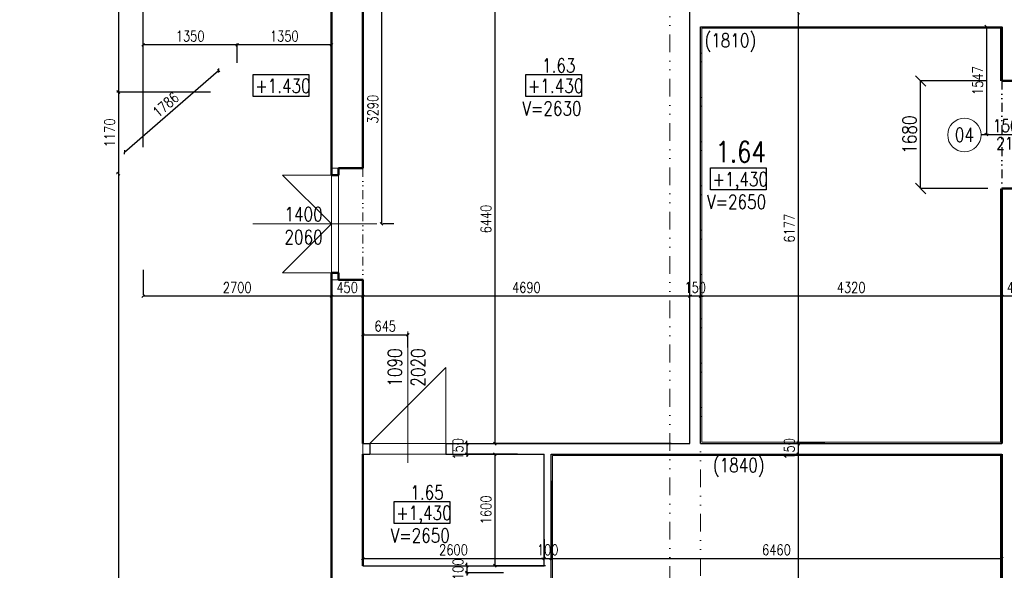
# Model space of a CAD drawing. Header units: millimetres. Extents: x -238874 to 551972, y -298952 to 658415.
# Tile 130 of 256: x 55359 to 69474, y 57234 to 65127. Entities that reach past the tile are written whole.
import ezdxf
from ezdxf.enums import TextEntityAlignment as Align

# ---------------------------------------------------------------- set-up
doc = ezdxf.new("R2010")
doc.units = ezdxf.units.MM
doc.header["$LTSCALE"] = 20
doc.linetypes.add('DIVIDE', pattern=[31.75, 12.7, -6.35, 0, -6.35, 0, -6.35])
doc.linetypes.add('DIVIDE2', pattern=[15.875, 6.35, -3.175, 0, -3.175, 0, -3.175])
for name, color, linetype in [('00_HEDVIKA _KRESBA', 1, 'Continuous'), ('CZ', 255, 'Continuous'), ('KOTY', 8, 'Continuous'), ('ZDP', 50, 'Continuous')]:
    doc.layers.add(name, color=color, linetype=linetype)
doc.layers.add('00_HEDVIKA_DEMOLICE', color=2, linetype='Continuous', lineweight=30, transparency=0.3)
for name, color, linetype, lineweight in [('CKBUBLINY', 1, 'Continuous', 18), ('CKBUBLINY_POPIS', 3, 'Continuous', 25), ('CKDVERE_POPIS', 120, 'Continuous', 25), ('CKKOTY', 3, 'Continuous', 18), ('NOSNÉ', 8, 'Continuous', 50), ('PRUCHODY', 7, 'Continuous', 18)]:
    doc.layers.add(name, color=color, linetype=linetype, lineweight=lineweight)
doc.styles.add('SIMPLEX', font='SIMPLEX.shx', dxfattribs={"width": 0.8, "bigfont": 'CAD13.shx'})
doc.styles.get("Standard").update_dxf_attribs({"font": 'simplex.shx', "width": 0.8})
doc.dimstyles.new('CADKON', dxfattribs={"dimscale": 100, "dimtxt": 2, "dimasz": 1.5, "dimexe": 0, "dimexo": 2, "dimgap": 0.6, "dimtad": 1, "dimrnd": 1, "dimtxsty": 'Standard', "dimblk1": 'OBLIQUE', "dimblk2": 'OBLIQUE', "dimsah": 1, "dimcen": 2.5, "dimadec": 1, "dimazin": 2, "dimtfac": 1, "dimtix": 1, "dimtmove": 2, "dimatfit": 3, "dimldrblk": 'OPEN30', "dimfxl": 5, "dimtfill": 1, "dimtolj": 1, "dimarcsym": 0})
doc.dimstyles.new('CKA', dxfattribs={"dimtxt": 200, "dimasz": 40, "dimexe": 20, "dimexo": 0.2, "dimgap": 50, "dimtad": 1, "dimdec": 0, "dimrnd": 1, "dimzin": 0, "dimdsep": 46, "dimtxsty": 'Standard', "dimblk1": 'OBLIQUE', "dimblk2": 'OBLIQUE', "dimsah": 1, "dimcen": 0.09, "dimclrd": 253, "dimclre": 253, "dimclrt": 253, "dimadec": 0, "dimazin": 0, "dimtfac": 1, "dimtdec": 0, "dimtix": 1, "dimtmove": 2, "dimatfit": 3, "dimfxl": 1, "dimtolj": 1, "dimtzin": 0, "dimarcsym": 0})

# ---------------------------------------------------------------- blocks, each defined once
blk = doc.blocks.new('_OBLIQUE')
at = {"color": 0, "linetype": 'ByBlock'}
blk.add_line((-0.5, -0.5), (0.5, 0.5), dxfattribs=at)
blk = doc.blocks.new('*D709')
at = {"layer": 'DEFPOINTS', "color": 0, "transparency": 16777216}
for p in [(59828, 71440), (56774, 64090), (58478, 64090)]:
    blk.add_point(p, dxfattribs=at)
at = {"layer": 'KOTY', "lineweight": -2, "transparency": 16777216}
for p, q in [((56774, 71440), (56774, 64090)), ((58097, 64090), (56754, 64090))]:
    blk.add_line(p, q, dxfattribs=at)
at = {"layer": 'KOTY', "lineweight": -2, "transparency": 16777216, "xscale": 40, "yscale": 40, "zscale": 40}
for p, rotation in [((56774, 71440), 90), ((56774, 64090), 270)]:
    blk.add_blockref('_OBLIQUE', p, dxfattribs=dict(at, rotation=rotation))
at = {"layer": 'KOTY', "transparency": 16777216, "insert": (56649, 67765), "char_height": 150, "attachment_point": 5, "rotation": 90, "style": 'SIMPLEX'}
blk.add_mtext('\\A1;7350', dxfattribs=at)
blk = doc.blocks.new('*D710')
at = {"layer": 'DEFPOINTS', "color": 0, "transparency": 16777216}
for p in [(57128, 73514), (58478, 73024), (57128, 63254)]:
    blk.add_point(p, dxfattribs=at)
at = {"layer": 'KOTY', "lineweight": -2, "transparency": 16777216}
for p, q in [((57128, 63635), (57128, 73534)), ((58478, 73514), (57128, 73514))]:
    blk.add_line(p, q, dxfattribs=at)
at = {"layer": 'KOTY', "lineweight": -2, "transparency": 16777216, "xscale": 40, "yscale": 40, "zscale": 40, "rotation": 180}
blk.add_blockref('_OBLIQUE', (57128, 73514), dxfattribs=at)
at = {"layer": 'KOTY', "lineweight": -2, "transparency": 16777216, "xscale": 40, "yscale": 40, "zscale": 40}
blk.add_blockref('_OBLIQUE', (58478, 73514), dxfattribs=at)
at = {"layer": 'KOTY', "transparency": 16777216, "insert": (57803, 73639), "char_height": 150, "attachment_point": 5, "style": 'SIMPLEX'}
blk.add_mtext('\\A1;1350', dxfattribs=at)
blk = doc.blocks.new('*D711')
at = {"layer": 'DEFPOINTS', "color": 0, "transparency": 16777216}
for p in [(52948, 73514), (52948, 73514), (57128, 63254)]:
    blk.add_point(p, dxfattribs=at)
at = {"layer": 'KOTY', "lineweight": -2, "transparency": 16777216}
for p, q in [((57128, 73514), (52948, 73514)), ((52948, 73134), (52948, 73494))]:
    blk.add_line(p, q, dxfattribs=at)
at = {"layer": 'KOTY', "lineweight": -2, "transparency": 16777216, "xscale": 40, "yscale": 40, "zscale": 40, "rotation": 180}
blk.add_blockref('_OBLIQUE', (52948, 73514), dxfattribs=at)
at = {"layer": 'KOTY', "lineweight": -2, "transparency": 16777216, "xscale": 40, "yscale": 40, "zscale": 40}
blk.add_blockref('_OBLIQUE', (57128, 73514), dxfattribs=at)
at = {"layer": 'KOTY', "transparency": 16777216, "insert": (55038, 73639), "char_height": 150, "attachment_point": 5, "style": 'SIMPLEX'}
blk.add_mtext('\\A1;4180', dxfattribs=at)
blk = doc.blocks.new('*D821')
at = {"layer": 'DEFPOINTS', "color": 0, "transparency": 16777216}
for p in [(57128, 62920), (56774, 46520), (57128, 46520)]:
    blk.add_point(p, dxfattribs=at)
at = {"layer": 'KOTY', "lineweight": -2, "transparency": 16777216}
for p, q in [((56774, 62920), (56774, 46520)), ((56747, 46520), (56754, 46520))]:
    blk.add_line(p, q, dxfattribs=at)
at = {"layer": 'KOTY', "lineweight": -2, "transparency": 16777216, "xscale": 40, "yscale": 40, "zscale": 40}
for p, rotation in [((56774, 62920), 90), ((56774, 46520), 270)]:
    blk.add_blockref('_OBLIQUE', p, dxfattribs=dict(at, rotation=rotation))
at = {"layer": 'KOTY', "transparency": 16777216, "insert": (56649, 54720), "char_height": 150, "attachment_point": 5, "rotation": 90, "style": 'SIMPLEX'}
blk.add_mtext('\\A1;16400', dxfattribs=at)
blk = doc.blocks.new('*D823')
at = {"layer": 'DEFPOINTS', "color": 0, "transparency": 16777216}
for p in [(66518, 58900), (66518, 51410), (66518, 51410)]:
    blk.add_point(p, dxfattribs=at)
at = {"layer": 'KOTY', "lineweight": -2, "transparency": 16777216}
for p, q in [((66518, 58900), (66518, 51410)), ((66137, 51410), (66498, 51410))]:
    blk.add_line(p, q, dxfattribs=at)
at = {"layer": 'KOTY', "lineweight": -2, "transparency": 16777216, "xscale": 40, "yscale": 40, "zscale": 40}
for p, rotation in [((66518, 58900), 90), ((66518, 51410), 270)]:
    blk.add_blockref('_OBLIQUE', p, dxfattribs=dict(at, rotation=rotation))
at = {"layer": 'KOTY', "transparency": 16777216, "insert": (66393, 55155), "char_height": 150, "attachment_point": 5, "rotation": 90, "style": 'SIMPLEX'}
blk.add_mtext('\\A1;7490', dxfattribs=at)
blk = doc.blocks.new('*D878')
at = {"layer": 'DEFPOINTS', "color": 0, "transparency": 16777216}
for p in [(64678, 59050), (61768, 58900), (62878, 58900)]:
    blk.add_point(p, dxfattribs=at)
at = {"layer": 'KOTY', "lineweight": -2, "transparency": 16777216}
for p, q in [((61768, 59050), (61768, 59090)), ((61768, 59050), (61768, 58900)), ((62497, 58900), (61748, 58900)), ((61768, 58900), (61768, 58860))]:
    blk.add_line(p, q, dxfattribs=at)
at = {"layer": 'KOTY', "lineweight": -2, "transparency": 16777216, "xscale": 40, "yscale": 40, "zscale": 40}
for p, rotation in [((61768, 59050), 270), ((61768, 58900), 90)]:
    blk.add_blockref('_OBLIQUE', p, dxfattribs=dict(at, rotation=rotation))
at = {"layer": 'KOTY', "transparency": 16777216, "insert": (61643, 58975), "char_height": 150, "attachment_point": 5, "rotation": 90, "style": 'SIMPLEX'}
blk.add_mtext('\\A1;150', dxfattribs=at)
blk = doc.blocks.new('*D879')
at = {"layer": 'DEFPOINTS', "color": 0, "transparency": 16777216}
for p in [(61768, 57200), (62678, 57200), (62878, 57300)]:
    blk.add_point(p, dxfattribs=at)
at = {"layer": 'KOTY', "lineweight": -2, "transparency": 16777216}
for p, q in [((61768, 57300), (61768, 57340)), ((62297, 57200), (61748, 57200)), ((61768, 57300), (61768, 57200)), ((61768, 57200), (61768, 57160))]:
    blk.add_line(p, q, dxfattribs=at)
at = {"layer": 'KOTY', "lineweight": -2, "transparency": 16777216, "xscale": 40, "yscale": 40, "zscale": 40}
for p, rotation in [((61768, 57300), 270), ((61768, 57200), 90)]:
    blk.add_blockref('_OBLIQUE', p, dxfattribs=dict(at, rotation=rotation))
at = {"layer": 'KOTY', "transparency": 16777216, "insert": (61643, 57250), "char_height": 150, "attachment_point": 5, "rotation": 90, "style": 'SIMPLEX'}
blk.add_mtext('\\A1;100', dxfattribs=at)
blk = doc.blocks.new('*D880')
at = {"layer": 'DEFPOINTS', "color": 0, "transparency": 16777216}
for p in [(60278, 61400), (60278, 61163), (64968, 59050)]:
    blk.add_point(p, dxfattribs=at)
at = {"layer": 'KOTY', "lineweight": -2, "transparency": 16777216}
for p, q in [((64968, 61163), (60278, 61163)), ((60278, 61019), (60278, 61143))]:
    blk.add_line(p, q, dxfattribs=at)
at = {"layer": 'KOTY', "lineweight": -2, "transparency": 16777216, "xscale": 40, "yscale": 40, "zscale": 40, "rotation": 180}
blk.add_blockref('_OBLIQUE', (60278, 61163), dxfattribs=at)
at = {"layer": 'KOTY', "lineweight": -2, "transparency": 16777216, "xscale": 40, "yscale": 40, "zscale": 40}
blk.add_blockref('_OBLIQUE', (64968, 61163), dxfattribs=at)
at = {"layer": 'KOTY', "transparency": 16777216, "insert": (62623, 61288), "char_height": 150, "attachment_point": 5, "style": 'SIMPLEX'}
blk.add_mtext('\\A1;4690', dxfattribs=at)
blk = doc.blocks.new('*D881')
at = {"layer": 'DEFPOINTS', "color": 0, "transparency": 16777216}
for p in [(62878, 57403), (60278, 57300), (62878, 57300)]:
    blk.add_point(p, dxfattribs=at)
at = {"layer": 'KOTY', "lineweight": -2, "transparency": 16777216}
for p, q in [((62878, 57681), (62878, 57423)), ((60278, 57403), (62878, 57403))]:
    blk.add_line(p, q, dxfattribs=at)
at = {"layer": 'KOTY', "lineweight": -2, "transparency": 16777216, "xscale": 40, "yscale": 40, "zscale": 40, "rotation": 180}
blk.add_blockref('_OBLIQUE', (60278, 57403), dxfattribs=at)
at = {"layer": 'KOTY', "lineweight": -2, "transparency": 16777216, "xscale": 40, "yscale": 40, "zscale": 40}
blk.add_blockref('_OBLIQUE', (62878, 57403), dxfattribs=at)
at = {"layer": 'KOTY', "transparency": 16777216, "insert": (61578, 57528), "char_height": 150, "attachment_point": 5, "style": 'SIMPLEX'}
blk.add_mtext('\\A1;2600', dxfattribs=at)
blk = doc.blocks.new('*D883')
at = {"layer": 'DEFPOINTS', "color": 0, "transparency": 16777216}
for p in [(59828, 61400), (60278, 61400), (59828, 61163)]:
    blk.add_point(p, dxfattribs=at)
at = {"layer": 'KOTY', "lineweight": -2, "transparency": 16777216}
for p, q in [((60278, 61163), (59828, 61163)), ((59828, 61019), (59828, 61143))]:
    blk.add_line(p, q, dxfattribs=at)
at = {"layer": 'KOTY', "lineweight": -2, "transparency": 16777216, "xscale": 40, "yscale": 40, "zscale": 40, "rotation": 180}
blk.add_blockref('_OBLIQUE', (59828, 61163), dxfattribs=at)
at = {"layer": 'KOTY', "lineweight": -2, "transparency": 16777216, "xscale": 40, "yscale": 40, "zscale": 40}
blk.add_blockref('_OBLIQUE', (60278, 61163), dxfattribs=at)
at = {"layer": 'KOTY', "transparency": 16777216, "insert": (60053, 61288), "char_height": 150, "attachment_point": 5, "style": 'SIMPLEX'}
blk.add_mtext('\\A1;450', dxfattribs=at)
blk = doc.blocks.new('*D888')
at = {"layer": 'DEFPOINTS', "color": 0, "transparency": 16777216}
for p in [(60923, 60609), (60278, 60048), (60923, 60048)]:
    blk.add_point(p, dxfattribs=at)
at = {"layer": 'KOTY', "lineweight": -2, "transparency": 16777216}
for p, q in [((60278, 60609), (60923, 60609)), ((60923, 60429), (60923, 60629))]:
    blk.add_line(p, q, dxfattribs=at)
at = {"layer": 'KOTY', "lineweight": -2, "transparency": 16777216, "xscale": 40, "yscale": 40, "zscale": 40, "rotation": 180}
blk.add_blockref('_OBLIQUE', (60278, 60609), dxfattribs=at)
at = {"layer": 'KOTY', "lineweight": -2, "transparency": 16777216, "xscale": 40, "yscale": 40, "zscale": 40}
blk.add_blockref('_OBLIQUE', (60923, 60609), dxfattribs=at)
at = {"layer": 'KOTY', "transparency": 16777216, "insert": (60600, 60734), "char_height": 150, "attachment_point": 5, "style": 'SIMPLEX'}
blk.add_mtext('\\A1;645', dxfattribs=at)
blk = doc.blocks.new('*D889')
at = {"layer": 'DEFPOINTS', "color": 0, "transparency": 16777216}
for p in [(58478, 64090), (56774, 62920), (57128, 62920)]:
    blk.add_point(p, dxfattribs=at)
at = {"layer": 'KOTY', "lineweight": -2, "transparency": 16777216}
for p, q in [((56774, 64090), (56774, 62920)), ((56747, 62920), (56754, 62920))]:
    blk.add_line(p, q, dxfattribs=at)
at = {"layer": 'KOTY', "lineweight": -2, "transparency": 16777216, "xscale": 40, "yscale": 40, "zscale": 40}
for p, rotation in [((56774, 64090), 90), ((56774, 62920), 270)]:
    blk.add_blockref('_OBLIQUE', p, dxfattribs=dict(at, rotation=rotation))
at = {"layer": 'KOTY', "transparency": 16777216, "insert": (56649, 63505), "char_height": 150, "attachment_point": 5, "rotation": 90, "style": 'SIMPLEX'}
blk.add_mtext('\\A1;1170', dxfattribs=at)
blk = doc.blocks.new('*D890')
at = {"layer": 'DEFPOINTS', "color": 0, "transparency": 16777216}
for p in [(59828, 61400), (57128, 61163), (57128, 61163)]:
    blk.add_point(p, dxfattribs=at)
at = {"layer": 'KOTY', "lineweight": -2, "transparency": 16777216}
for p, q in [((57128, 61543), (57128, 61183)), ((59828, 61163), (57128, 61163))]:
    blk.add_line(p, q, dxfattribs=at)
at = {"layer": 'KOTY', "lineweight": -2, "transparency": 16777216, "xscale": 40, "yscale": 40, "zscale": 40, "rotation": 180}
blk.add_blockref('_OBLIQUE', (57128, 61163), dxfattribs=at)
at = {"layer": 'KOTY', "lineweight": -2, "transparency": 16777216, "xscale": 40, "yscale": 40, "zscale": 40}
blk.add_blockref('_OBLIQUE', (59828, 61163), dxfattribs=at)
at = {"layer": 'KOTY', "transparency": 16777216, "insert": (58478, 61288), "char_height": 150, "attachment_point": 5, "style": 'SIMPLEX'}
blk.add_mtext('\\A1;2700', dxfattribs=at)
blk = doc.blocks.new('*D891')
at = {"layer": 'DEFPOINTS', "color": 0, "transparency": 16777216}
for p in [(60344, 65490), (60344, 62200), (60546, 62200)]:
    blk.add_point(p, dxfattribs=at)
at = {"layer": 'KOTY', "lineweight": -2, "transparency": 16777216}
for p, q in [((60546, 65490), (60546, 62200)), ((60725, 62200), (60566, 62200))]:
    blk.add_line(p, q, dxfattribs=at)
at = {"layer": 'KOTY', "lineweight": -2, "transparency": 16777216, "xscale": 40, "yscale": 40, "zscale": 40}
for p, rotation in [((60546, 65490), 90), ((60546, 62200), 270)]:
    blk.add_blockref('_OBLIQUE', p, dxfattribs=dict(at, rotation=rotation))
at = {"layer": 'KOTY', "transparency": 16777216, "insert": (60421, 63845), "char_height": 150, "attachment_point": 5, "rotation": 90, "style": 'SIMPLEX'}
blk.add_mtext('\\A1;3290', dxfattribs=at)
blk = doc.blocks.new('*D892')
at = {"layer": 'DEFPOINTS', "color": 0, "transparency": 16777216}
for p in [(58478, 64766), (58478, 64126), (59828, 64126)]:
    blk.add_point(p, dxfattribs=at)
at = {"layer": 'KOTY', "lineweight": -2, "transparency": 16777216}
for p, q in [((58478, 64507), (58478, 64786)), ((59828, 64766), (58478, 64766))]:
    blk.add_line(p, q, dxfattribs=at)
at = {"layer": 'KOTY', "lineweight": -2, "transparency": 16777216, "xscale": 40, "yscale": 40, "zscale": 40, "rotation": 180}
blk.add_blockref('_OBLIQUE', (58478, 64766), dxfattribs=at)
at = {"layer": 'KOTY', "lineweight": -2, "transparency": 16777216, "xscale": 40, "yscale": 40, "zscale": 40}
blk.add_blockref('_OBLIQUE', (59828, 64766), dxfattribs=at)
at = {"layer": 'KOTY', "transparency": 16777216, "insert": (59153, 64891), "char_height": 150, "attachment_point": 5, "style": 'SIMPLEX'}
blk.add_mtext('\\A1;1350', dxfattribs=at)
blk = doc.blocks.new('*D893')
at = {"layer": 'DEFPOINTS', "color": 0, "transparency": 16777216}
for p in [(57128, 64766), (58478, 64126), (57128, 62920)]:
    blk.add_point(p, dxfattribs=at)
at = {"layer": 'KOTY', "lineweight": -2, "transparency": 16777216}
for p, q in [((57128, 63301), (57128, 64786)), ((58478, 64766), (57128, 64766))]:
    blk.add_line(p, q, dxfattribs=at)
at = {"layer": 'KOTY', "lineweight": -2, "transparency": 16777216, "xscale": 40, "yscale": 40, "zscale": 40, "rotation": 180}
blk.add_blockref('_OBLIQUE', (57128, 64766), dxfattribs=at)
at = {"layer": 'KOTY', "lineweight": -2, "transparency": 16777216, "xscale": 40, "yscale": 40, "zscale": 40}
blk.add_blockref('_OBLIQUE', (58478, 64766), dxfattribs=at)
at = {"layer": 'KOTY', "transparency": 16777216, "insert": (57803, 64891), "char_height": 150, "attachment_point": 5, "style": 'SIMPLEX'}
blk.add_mtext('\\A1;1350', dxfattribs=at)
blk = doc.blocks.new('*D894')
at = {"layer": 'DEFPOINTS', "color": 0, "transparency": 16777216}
for p in [(58210, 64399), (58478, 64090), (57128, 62920)]:
    blk.add_point(p, dxfattribs=at)
at = {"layer": 'KOTY', "lineweight": -2, "transparency": 16777216}
for p, q in [((56860, 63229), (58210, 64399)), ((58229, 64378), (58197, 64414))]:
    blk.add_line(p, q, dxfattribs=at)
at = {"layer": 'KOTY', "lineweight": -2, "transparency": 16777216, "xscale": 40, "yscale": 40, "zscale": 40}
for p, rotation in [((58210, 64399), 40.91438322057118), ((56860, 63229), 220.9143832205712)]:
    blk.add_blockref('_OBLIQUE', p, dxfattribs=dict(at, rotation=rotation))
at = {"layer": 'KOTY', "transparency": 16777216, "insert": (57453, 63909), "char_height": 150, "attachment_point": 5, "rotation": 40.9144, "style": 'SIMPLEX'}
blk.add_mtext('\\A1;1786', dxfattribs=at)
blk = doc.blocks.new('*D895')
at = {"layer": 'DEFPOINTS', "color": 0, "transparency": 16777216}
for p in [(65080, 65490), (62170, 59050), (65080, 59050)]:
    blk.add_point(p, dxfattribs=at)
at = {"layer": 'KOTY', "lineweight": -2, "transparency": 16777216}
for p, q in [((62170, 65490), (62170, 59050)), ((64699, 59050), (62150, 59050))]:
    blk.add_line(p, q, dxfattribs=at)
at = {"layer": 'KOTY', "lineweight": -2, "transparency": 16777216, "xscale": 40, "yscale": 40, "zscale": 40}
for p, rotation in [((62170, 65490), 90), ((62170, 59050), 270)]:
    blk.add_blockref('_OBLIQUE', p, dxfattribs=dict(at, rotation=rotation))
at = {"layer": 'KOTY', "transparency": 16777216, "insert": (62045, 62270), "char_height": 150, "attachment_point": 5, "rotation": 90, "style": 'SIMPLEX'}
blk.add_mtext('\\A1;6440', dxfattribs=at)
blk = doc.blocks.new('*D896')
at = {"layer": 'DEFPOINTS', "color": 0, "transparency": 16777216}
for p in [(69438, 61163), (69438, 61040), (69888, 61040)]:
    blk.add_point(p, dxfattribs=at)
at = {"layer": 'KOTY', "lineweight": -2, "transparency": 16777216}
for p, q in [((69438, 61421), (69438, 61183)), ((69888, 61163), (69438, 61163))]:
    blk.add_line(p, q, dxfattribs=at)
at = {"layer": 'KOTY', "lineweight": -2, "transparency": 16777216, "xscale": 40, "yscale": 40, "zscale": 40, "rotation": 180}
blk.add_blockref('_OBLIQUE', (69438, 61163), dxfattribs=at)
at = {"layer": 'KOTY', "lineweight": -2, "transparency": 16777216, "xscale": 40, "yscale": 40, "zscale": 40}
blk.add_blockref('_OBLIQUE', (69888, 61163), dxfattribs=at)
at = {"layer": 'KOTY', "transparency": 16777216, "insert": (69663, 61288), "char_height": 150, "attachment_point": 5, "style": 'SIMPLEX'}
blk.add_mtext('\\A1;450', dxfattribs=at)
blk = doc.blocks.new('*D897')
at = {"layer": 'DEFPOINTS', "color": 0, "transparency": 16777216}
for p in [(65118, 61163), (69438, 61040), (65118, 59050)]:
    blk.add_point(p, dxfattribs=at)
at = {"layer": 'KOTY', "lineweight": -2, "transparency": 16777216}
for p, q in [((65118, 59431), (65118, 61183)), ((69438, 61163), (65118, 61163))]:
    blk.add_line(p, q, dxfattribs=at)
at = {"layer": 'KOTY', "lineweight": -2, "transparency": 16777216, "xscale": 40, "yscale": 40, "zscale": 40, "rotation": 180}
blk.add_blockref('_OBLIQUE', (65118, 61163), dxfattribs=at)
at = {"layer": 'KOTY', "lineweight": -2, "transparency": 16777216, "xscale": 40, "yscale": 40, "zscale": 40}
blk.add_blockref('_OBLIQUE', (69438, 61163), dxfattribs=at)
at = {"layer": 'KOTY', "transparency": 16777216, "insert": (67278, 61288), "char_height": 150, "attachment_point": 5, "style": 'SIMPLEX'}
blk.add_mtext('\\A1;4320', dxfattribs=at)
blk = doc.blocks.new('*D898')
at = {"layer": 'DEFPOINTS', "color": 0, "transparency": 16777216}
for p in [(64968, 61163), (64968, 59050), (65118, 59050)]:
    blk.add_point(p, dxfattribs=at)
at = {"layer": 'KOTY', "lineweight": -2, "transparency": 16777216}
for p, q in [((64968, 61163), (64928, 61163)), ((64968, 59431), (64968, 61183)), ((65118, 61163), (64968, 61163)), ((65118, 61163), (65158, 61163))]:
    blk.add_line(p, q, dxfattribs=at)
at = {"layer": 'KOTY', "lineweight": -2, "transparency": 16777216, "xscale": 40, "yscale": 40, "zscale": 40}
blk.add_blockref('_OBLIQUE', (64968, 61163), dxfattribs=at)
at = {"layer": 'KOTY', "lineweight": -2, "transparency": 16777216, "xscale": 40, "yscale": 40, "zscale": 40, "rotation": 180}
blk.add_blockref('_OBLIQUE', (65118, 61163), dxfattribs=at)
at = {"layer": 'KOTY', "transparency": 16777216, "insert": (65043, 61288), "char_height": 150, "attachment_point": 5, "style": 'SIMPLEX'}
blk.add_mtext('\\A1;150', dxfattribs=at)
blk = doc.blocks.new('*D899')
at = {"layer": 'DEFPOINTS', "color": 0, "transparency": 16777216}
for p in [(66694, 65227), (66518, 59050), (66518, 59050)]:
    blk.add_point(p, dxfattribs=at)
at = {"layer": 'KOTY', "lineweight": -2, "transparency": 16777216}
for p, q in [((66518, 65227), (66518, 59050)), ((66899, 59050), (66538, 59050))]:
    blk.add_line(p, q, dxfattribs=at)
at = {"layer": 'KOTY', "lineweight": -2, "transparency": 16777216, "xscale": 40, "yscale": 40, "zscale": 40}
for p, rotation in [((66518, 65227), 90), ((66518, 59050), 270)]:
    blk.add_blockref('_OBLIQUE', p, dxfattribs=dict(at, rotation=rotation))
at = {"layer": 'KOTY', "transparency": 16777216, "insert": (66393, 62139), "char_height": 150, "attachment_point": 5, "rotation": 90, "style": 'SIMPLEX'}
blk.add_mtext('\\A1;6177', dxfattribs=at)
blk = doc.blocks.new('*D901')
at = {"layer": 'DEFPOINTS', "color": 0, "transparency": 16777216}
for p in [(62978, 58900), (69438, 58900), (69438, 57403)]:
    blk.add_point(p, dxfattribs=at)
at = {"layer": 'KOTY', "lineweight": -2, "transparency": 16777216}
for p, q in [((69438, 58519), (69438, 57383)), ((62978, 57403), (69438, 57403))]:
    blk.add_line(p, q, dxfattribs=at)
at = {"layer": 'KOTY', "lineweight": -2, "transparency": 16777216, "xscale": 40, "yscale": 40, "zscale": 40, "rotation": 180}
blk.add_blockref('_OBLIQUE', (62978, 57403), dxfattribs=at)
at = {"layer": 'KOTY', "lineweight": -2, "transparency": 16777216, "xscale": 40, "yscale": 40, "zscale": 40}
blk.add_blockref('_OBLIQUE', (69438, 57403), dxfattribs=at)
at = {"layer": 'KOTY', "transparency": 16777216, "insert": (66208, 57528), "char_height": 150, "attachment_point": 5, "style": 'SIMPLEX'}
blk.add_mtext('\\A1;6460', dxfattribs=at)
blk = doc.blocks.new('*D902')
at = {"layer": 'DEFPOINTS', "color": 0, "transparency": 16777216}
for p in [(63280, 58900), (62170, 57300), (63280, 57300)]:
    blk.add_point(p, dxfattribs=at)
at = {"layer": 'KOTY', "lineweight": -2, "transparency": 16777216}
for p, q in [((62170, 58900), (62170, 57300)), ((62899, 57300), (62150, 57300))]:
    blk.add_line(p, q, dxfattribs=at)
at = {"layer": 'KOTY', "lineweight": -2, "transparency": 16777216, "xscale": 40, "yscale": 40, "zscale": 40}
for p, rotation in [((62170, 58900), 90), ((62170, 57300), 270)]:
    blk.add_blockref('_OBLIQUE', p, dxfattribs=dict(at, rotation=rotation))
at = {"layer": 'KOTY', "transparency": 16777216, "insert": (62045, 58100), "char_height": 150, "attachment_point": 5, "rotation": 90, "style": 'SIMPLEX'}
blk.add_mtext('\\A1;1600', dxfattribs=at)
blk = doc.blocks.new('*D903')
at = {"layer": 'DEFPOINTS', "color": 0, "transparency": 16777216}
for p in [(66518, 59050), (66518, 58900), (66518, 58900)]:
    blk.add_point(p, dxfattribs=at)
at = {"layer": 'KOTY', "lineweight": -2, "transparency": 16777216}
for p, q in [((66518, 59050), (66518, 59090)), ((66518, 59050), (66518, 58900)), ((66137, 58900), (66498, 58900)), ((66518, 58900), (66518, 58860))]:
    blk.add_line(p, q, dxfattribs=at)
at = {"layer": 'KOTY', "lineweight": -2, "transparency": 16777216, "xscale": 40, "yscale": 40, "zscale": 40}
for p, rotation in [((66518, 59050), 270), ((66518, 58900), 90)]:
    blk.add_blockref('_OBLIQUE', p, dxfattribs=dict(at, rotation=rotation))
at = {"layer": 'KOTY', "transparency": 16777216, "insert": (66393, 58975), "char_height": 150, "attachment_point": 5, "rotation": 90, "style": 'SIMPLEX'}
blk.add_mtext('\\A1;150', dxfattribs=at)
blk = doc.blocks.new('*D904')
at = {"layer": 'DEFPOINTS', "color": 0, "transparency": 16777216}
for p in [(62978, 58900), (62978, 57403), (62878, 57300)]:
    blk.add_point(p, dxfattribs=at)
at = {"layer": 'KOTY', "lineweight": -2, "transparency": 16777216}
for p, q in [((62978, 58519), (62978, 57383)), ((62878, 57403), (62838, 57403)), ((62878, 57403), (62978, 57403)), ((62978, 57403), (63018, 57403))]:
    blk.add_line(p, q, dxfattribs=at)
at = {"layer": 'KOTY', "lineweight": -2, "transparency": 16777216, "xscale": 40, "yscale": 40, "zscale": 40}
blk.add_blockref('_OBLIQUE', (62878, 57403), dxfattribs=at)
at = {"layer": 'KOTY', "lineweight": -2, "transparency": 16777216, "xscale": 40, "yscale": 40, "zscale": 40, "rotation": 180}
blk.add_blockref('_OBLIQUE', (62978, 57403), dxfattribs=at)
at = {"layer": 'KOTY', "transparency": 16777216, "insert": (62928, 57528), "char_height": 150, "attachment_point": 5, "style": 'SIMPLEX'}
blk.add_mtext('\\A1;100', dxfattribs=at)
blk = doc.blocks.new('*D914')
at = {"layer": 'DEFPOINTS', "color": 0, "transparency": 16777216}
for p in [(69629, 65027), (69217, 63480), (69629, 63480)]:
    blk.add_point(p, dxfattribs=at)
at = {"layer": 'KOTY', "lineweight": -2, "transparency": 16777216}
for p, q in [((69217, 65027), (69217, 63480)), ((69249, 63480), (69197, 63480))]:
    blk.add_line(p, q, dxfattribs=at)
at = {"layer": 'KOTY', "lineweight": -2, "transparency": 16777216, "xscale": 40, "yscale": 40, "zscale": 40}
for p, rotation in [((69217, 65027), 90), ((69217, 63480), 270)]:
    blk.add_blockref('_OBLIQUE', p, dxfattribs=dict(at, rotation=rotation))
at = {"layer": 'KOTY', "transparency": 16777216, "insert": (69092, 64254), "char_height": 150, "attachment_point": 5, "rotation": 90, "style": 'SIMPLEX'}
blk.add_mtext('\\A1;1547', dxfattribs=at)
blk = doc.blocks.new('*D3480')
at = {"layer": 'CKKOTY', "color": 0, "lineweight": -2, "transparency": 16777216}
for p, q in [((69218, 64249), (68274, 64249)), ((68274, 62708), (68274, 64249)), ((69238, 62708), (68274, 62708))]:
    blk.add_line(p, q, dxfattribs=at)
at = {"layer": 'DEFPOINTS', "color": 0, "transparency": 16777216}
for p in [(68274, 64249), (69418, 64249), (69438, 62708)]:
    blk.add_point(p, dxfattribs=at)
at = {"layer": 'CKKOTY', "color": 0, "lineweight": -2, "transparency": 16777216, "xscale": 150, "yscale": 150, "zscale": 150}
for p, rotation in [((68274, 64249), 90), ((68274, 62708), 270)]:
    blk.add_blockref('_OBLIQUE', p, dxfattribs=dict(at, rotation=rotation))
at = {"layer": 'CKKOTY', "color": 0, "transparency": 16777216, "insert": (68114, 63479), "char_height": 200, "attachment_point": 5, "rotation": 90, "bg_fill": 3, "box_fill_scale": 1.1, "bg_fill_color": 256, "bg_fill_true_color": 13158600, "bg_fill_transparency": 0}
blk.add_mtext('\\A1;1680', dxfattribs=at)
blk = doc.blocks.new('_Open30')
at = {"color": 0, "lineweight": -2}
for p, q in [((-1, 0.268), (0, 0)), ((0, 0), (-1, -0.268)), ((0, 0), (-1, 0))]:
    blk.add_line(p, q, dxfattribs=at)
blk = doc.blocks.new('CK_BUBBLE_1_0_0')
at = {"color": 0, "linetype": 'ByBlock', "lineweight": -2}
blk.add_circle((0, 0), 1, dxfattribs=at)

msp = doc.modelspace()

# ---------------------------------------------------------------- linework, layer by layer
at = {"layer": '00_HEDVIKA _KRESBA', "linetype": 'DIVIDE2'}
msp.add_line((69437.962, 64252.047), (69437.962, 62708.047), dxfattribs=at)
at = {"layer": '00_HEDVIKA_DEMOLICE'}
msp.add_line((69142.271, 63480.047), (70712.652, 63480.047), dxfattribs=at)
at = {"layer": 'CZ', "color": 7}
for points in [[(58704.14, 64341.182), (59503.166, 64341.182), (59503.166, 64025.245), (58704.14, 64025.245)], [(62613.731, 64341.182), (63412.758, 64341.182), (63412.758, 64025.245), (62613.731, 64025.245)], [(65260.512, 63004.446), (66059.538, 63004.446), (66059.538, 62688.509), (65260.512, 62688.509)], [(60725.53, 58220.93), (61524.556, 58220.93), (61524.556, 57904.993), (60725.53, 57904.993)]]:
    msp.add_lwpolyline(points, close=True, dxfattribs=at)
at = {"layer": 'NOSNÉ'}
for p, q in [((59827.962, 63000.047), (59827.962, 67940.047)), ((60277.962, 63000.047), (60277.962, 65490.047)), ((69437.962, 64252.047), (69437.962, 65027.126)), ((69437.962, 64252.047), (69787.962, 64252.047)), ((59827.962, 63000.047), (59827.962, 62900.047)), ((59927.962, 63000.047), (60277.962, 63000.047)), ((59927.962, 62900.047), (59927.962, 63000.047)), ((59827.962, 62900.047), (59927.962, 62900.047)), ((69437.962, 59050.047), (69437.962, 62708.047)), ((69787.962, 62708.047), (69437.962, 62708.047)), ((59827.962, 61500.047), (59927.962, 61500.047)), ((59827.962, 61500.047), (59827.962, 61400.047)), ((59827.962, 56650.047), (59827.962, 61400.047)), ((59927.962, 61400.047), (59927.962, 61500.047)), ((59927.962, 61400.047), (60277.962, 61400.047)), ((60277.962, 59050.047), (60277.962, 61400.047)), ((60277.962, 57300.047), (60277.962, 58900.047)), ((69437.962, 51410.047), (69437.962, 58900.047))]:
    msp.add_line(p, q, dxfattribs=at)
at = {"layer": 'PRUCHODY', "linetype": 'DIVIDE'}
for p, q in [((64677.962, 44970.047), (64677.962, 72240.047)), ((65117.962, 45720.047), (65117.962, 65027.126))]:
    msp.add_line(p, q, dxfattribs=at)
at = {"layer": 'PRUCHODY'}
for p, q in [((65137.962, 59070.047), (65137.962, 65007.126)), ((65137.962, 65007.126), (69417.962, 65007.126)), ((69417.962, 64249.357), (69417.962, 65007.126)), ((59927.962, 63000.047), (59827.962, 63000.047)), ((59127.962, 62900.047), (59927.962, 62900.047)), ((59127.962, 62900.047), (59827.962, 62200.047)), ((59827.962, 62900.047), (59827.962, 61500.047)), ((59927.962, 62900.047), (59927.962, 61500.047)), ((69417.962, 59070.047), (69417.962, 62704.717)), ((58703.727, 62200.047), (60480.019, 62200.047)), ((59827.962, 62200.047), (59127.962, 61500.047)), ((59827.962, 62200.047), (60277.962, 62200.047)), ((59827.962, 62200.047), (60277.962, 62200.047)), ((59827.962, 61500.047), (59127.962, 61500.047)), ((59927.962, 61400.047), (59827.962, 61400.047)), ((60922.962, 60656.069), (60922.962, 58776.621)), ((61467.962, 60140.047), (60377.962, 59050.047)), ((61467.962, 60140.047), (61467.962, 59050.047)), ((60277.962, 59050.047), (60277.962, 58900.047)), ((60377.962, 59050.047), (61467.962, 59050.047)), ((61567.962, 59050.047), (61567.962, 58900.047)), ((65137.962, 59070.047), (69417.962, 59070.047)), ((61467.962, 58900.047), (60377.962, 58900.047)), ((62997.962, 58880.047), (69417.962, 58880.047)), ((62997.962, 56650.047), (62997.962, 58880.047)), ((69417.962, 51430.047), (69417.962, 58880.047))]:
    msp.add_line(p, q, dxfattribs=at)
at = {"layer": 'PRUCHODY', "linetype": 'DIVIDE2'}
msp.add_line((60277.962, 63000.047), (60277.962, 61400.047), dxfattribs=at)
at = {"layer": 'ZDP'}
for p, q in [((64967.962, 59050.047), (64967.962, 65490.047)), ((65117.962, 59050.047), (65117.962, 65027.126)), ((65117.962, 65027.126), (69437.962, 65027.126)), ((60277.962, 59050.047), (60377.962, 59050.047)), ((60377.962, 59050.047), (60377.962, 58900.047)), ((61467.962, 59050.047), (64967.962, 59050.047)), ((61467.962, 59050.047), (61467.962, 58900.047)), ((65117.962, 59050.047), (69437.962, 59050.047)), ((60277.962, 58900.047), (60377.962, 58900.047)), ((61467.962, 58900.047), (62877.962, 58900.047)), ((62877.962, 57300.047), (62877.962, 58900.047)), ((62977.962, 58900.047), (69437.962, 58900.047)), ((62977.962, 56650.047), (62977.962, 58900.047)), ((60277.962, 57300.047), (62877.962, 57300.047))]:
    msp.add_line(p, q, dxfattribs=at)

# ---------------------------------------------------------------- texts
at = {"layer": 'CZ', "color": 7, "char_height": 200, "width": 1830.1, "attachment_point": 1}
for s, insert in [('(1810)', (65175.996, 64931.097)), ('1.63', (62846.518, 64568.97)), ('+1.430', (58734.975, 64279.361)), ('+1.430', (62644.567, 64279.361)), ('V=2630', (62563.931, 63954.648)), ('+1,430', (65291.347, 62942.625)), ('V=2650', (65210.712, 62617.912)), ('1400\\P2060', (59154.453, 62441.373)), ('(1840)', (65297.001, 58841.865)), ('1.65', (60958.317, 58448.718)), ('+1,430', (60756.365, 58159.109)), ('V=2650', (60675.73, 57834.395))]:
    msp.add_mtext(s, dxfattribs=dict(at, insert=insert))
at = {"layer": 'CZ', "color": 6, "linetype": 'Continuous', "lineweight": 30, "insert": (65335.058, 63382.858), "char_height": 300, "width": 1830.1, "attachment_point": 1}
msp.add_mtext('1.64', dxfattribs=at)
at = {"layer": 'CZ', "color": 7, "insert": (60639.06, 59866.706), "char_height": 200, "width": 1830.1, "attachment_point": 1, "rotation": 90}
msp.add_mtext('1090\\P2020', dxfattribs=at)

# ---------------------------------------------------------------- dimensions: what is measured, and where the dimension line sits
at = {"layer": 'KOTY'}
for base, p1, p2, text, picture, middle in [((52947.962, 73514.305), (57127.962, 63254.364), (52947.962, 73514.305), '4180', '*D711', (55037.962, 73639.305)), ((57127.962, 73514.305), (58477.962, 73024.364), (57127.962, 63254.364), '1350', '*D710', (57802.962, 73639.305)), ((57127.962, 64765.921), (58477.962, 64126.496), (57127.962, 62920.047), '1350', '*D893', (57802.962, 64890.921)), ((58477.962, 64765.921), (59827.962, 64126.496), (58477.962, 64126.496), '1350', '*D892', (59152.962, 64890.921)), ((57127.962, 61162.53), (59827.962, 61400.047), (57127.962, 61162.53), '2700', '*D890', (58477.962, 61287.53)), ((59827.962, 61162.53), (60277.962, 61400.047), (59827.962, 61400.047), '450', '*D883', (60052.962, 61287.53)), ((60277.962, 61162.53), (64967.962, 59050.047), (60277.962, 61400.047), '4690', '*D880', (62622.962, 61287.53)), ((69437.962, 61162.53), (69887.962, 61040.047), (69437.962, 61040.047), '450', '*D896', (69662.962, 61287.53)), ((64967.962, 61162.53), (65117.962, 59050.047), (64967.962, 59050.047), '150', '*D898', (65042.962, 61287.53)), ((65117.962, 61162.53), (69437.962, 61040.047), (65117.962, 59050.047), '4320', '*D897', (67277.962, 61287.53)), ((60922.962, 60609.499), (60277.962, 60048.44), (60922.962, 60048.44), '645', '*D888', (60600.462, 60734.499)), ((62977.962, 57402.708), (62877.962, 57300.047), (62977.962, 58900.047), '100', '*D904', (62927.962, 57527.708)), ((69437.962, 57402.708), (62977.962, 58900.047), (69437.962, 58900.047), '6460', '*D901', (66207.962, 57527.708)), ((62877.962, 57402.708), (60277.962, 57300.047), (62877.962, 57300.047), '2600', '*D881', (61577.962, 57527.708))]:
    dim = msp.add_linear_dim(base=base, p1=p1, p2=p2, text=text, dimstyle='CKA', override={"dimtxt": 150, "dimexo": 380.774374, "dimtxsty": 'SIMPLEX', "dimse1": 1, "dimclrd": 256, "dimclre": 256, "dimclrt": 256}, dxfattribs=at)
    dim.commit()
    dim.dimension.update_dxf_attribs({"geometry": picture, "text_midpoint": middle})
for base, p1, p2, angle, text, picture, middle in [((56774.466, 64090.047), (59827.962, 71440.047), (58477.962, 64090.047), 90, '7350', '*D709', (56649.466, 67765.047)), ((60546.279, 62200.047), (60344.223, 65490.047), (60344.223, 62200.047), 270, '3290', '*D891', (60421.279, 63845.047)), ((62169.699, 59050.047), (65079.699, 65490.047), (65079.699, 59050.047), 270, '6440', '*D895', (62044.699, 62270.047)), ((66517.934, 59050.047), (66693.785, 65227.126), (66517.934, 59050.047), 270, '6177', '*D899', (66392.934, 62138.587)), ((69216.607, 63480.047), (69629.291, 65027.126), (69629.291, 63480.047), 90, '1547', '*D914', (69091.607, 64253.587)), ((58210.125, 64399.09), (57127.962, 62920.047), (58477.962, 64090.047), 40.9143832, '1786', '*D894', (57453.259, 63908.551)), ((56774.466, 62920.047), (58477.962, 64090.047), (57127.962, 62920.047), 90, '1170', '*D889', (56649.466, 63505.047)), ((56774.466, 46520.047), (57127.962, 62920.047), (57127.962, 46520.047), 90, '16400', '*D821', (56649.466, 54720.047)), ((61767.962, 58900.047), (64677.962, 59050.047), (62877.962, 58900.047), 270, '150', '*D878', (61642.962, 58975.047)), ((66517.934, 58900.047), (66517.934, 59050.047), (66517.934, 58900.047), 270, '150', '*D903', (66392.934, 58975.047)), ((62169.699, 57300.047), (63279.699, 58900.047), (63279.699, 57300.047), 270, '1600', '*D902', (62044.699, 58100.047)), ((66517.934, 51410.047), (66517.934, 58900.047), (66517.934, 51410.047), 270, '7490', '*D823', (66392.934, 55155.047)), ((61767.962, 57200.047), (62877.962, 57300.047), (62677.962, 57200.047), 270, '100', '*D879', (61642.962, 57250.047))]:
    dim = msp.add_linear_dim(base=base, p1=p1, p2=p2, angle=angle, text=text, dimstyle='CKA', override={"dimtxt": 150, "dimexo": 380.774374, "dimtxsty": 'SIMPLEX', "dimse1": 1, "dimclrd": 256, "dimclre": 256, "dimclrt": 256}, dxfattribs=at)
    dim.commit()
    dim.dimension.update_dxf_attribs({"geometry": picture, "text_midpoint": middle})

# ---------------------------------------------------------------- next in the draw order: dimensions: what is measured, and where the dimension line sits
at = {"layer": 'CKKOTY'}
dim = msp.add_linear_dim(base=(68274.112, 64249.357), p1=(69437.962, 62708.047), p2=(69417.962, 64249.357), angle=90, text='1680', dimstyle='CADKON', dxfattribs=at)
dim.commit()
dim.dimension.update_dxf_attribs({"geometry": '*D3480', "text_midpoint": (68114.112, 63478.702)})

# ---------------------------------------------------------------- next in the draw order: linework, layer by layer
at = {"layer": 'CKBUBLINY'}
msp.add_line((69728.159, 63480.047), (69142.271, 63480.047), dxfattribs=at)

# ---------------------------------------------------------------- next in the draw order: block references
ref = msp.add_blockref('CK_BUBBLE_1_0_0', (68902.327, 63474.868), dxfattribs=dict(at, xscale=240, yscale=240, zscale=240))
ref.add_attrib('NUM1', '04', dxfattribs={"layer": 'CKBUBLINY_POPIS', "height": 200, "width": 0.8, "flags": 8}).set_placement((68902.327, 63474.868), align=Align.MIDDLE_CENTER)

# ---------------------------------------------------------------- next in the draw order: texts
at = {"layer": 'CKDVERE_POPIS', "width": 0.8}
msp.add_text('1500', height=180, dxfattribs=at).set_placement((69556.159, 63516.047), align=Align.CENTER)
msp.add_text(' 2100', height=180, dxfattribs=at).set_placement((69556.159, 63444.047), align=Align.TOP_CENTER)

doc.saveas('drawing.dxf')
